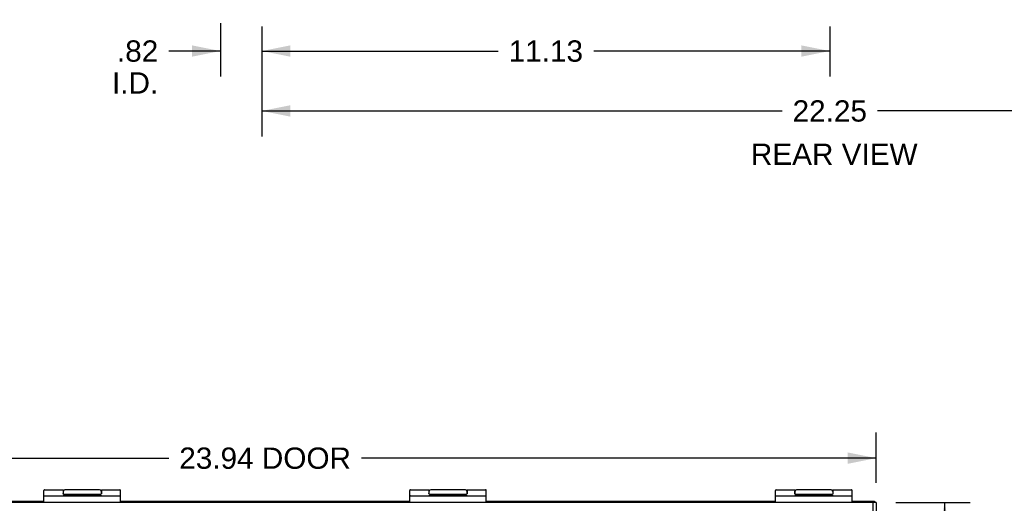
# Model space of a CAD drawing. Header units: inches. Extents: x 0 to 94.4, y 0 to 61.1.
# Tile 71 of 112: x 64.7 to 84, y 18.2 to 27.6. Entities that reach past the tile are written whole.
import ezdxf

# ---------------------------------------------------------------- set-up
doc = ezdxf.new("R2010")
doc.units = ezdxf.units.IN
doc.header["$LTSCALE"] = 5.194444
doc.header["$MEASUREMENT"] = 0
doc.linetypes.add('HIDDEN', pattern=[0.2, 0.1, -0.1])
doc.layers.get('0').update_dxf_attribs({"linetype": 'CONTINUOUS'})
doc.layers.add('DIMENSIONS', color=7, linetype='CONTINUOUS')
doc.layers.add('DOOR_ASSEMBLY', color=7, linetype='CONTINUOUS')
doc.styles.get("Standard").update_dxf_attribs({"font": 'arial.ttf'})
doc.dimstyles.new('DIMSTYLE_2', dxfattribs={"dimtxt": 0.416667, "dimasz": 0.555556, "dimexe": 0.09, "dimexo": 0.07, "dimgap": 0.0375, "dimtad": 0, "dimtih": 1, "dimtoh": 1, "dimzin": 4, "dimdsep": 46, "dimtxsty": 'Standard', "dimblk": '_FILLED', "dimblk1": '_FILLED', "dimblk2": '_FILLED', "dimcen": 0.09, "dimadec": 3, "dimazin": 1, "dimtfac": 1, "dimtdec": 3, "dimtofl": 0, "dimtmove": 0, "dimatfit": 3, "dimldrblk": '_FILLED', "dimfxl": 0, "dimtolj": 1, "dimtzin": 4, "dimarcsym": 0})

# ---------------------------------------------------------------- blocks, each defined once
blk = doc.blocks.new('_FILLED')
at = {"color": 0, "linetype": 'ByBlock'}
blk.add_solid([(0, 0), (-1, 0.2), (-1, -0.2)], dxfattribs=at)
blk = doc.blocks.new('*D15')
at = {"layer": 'DIMENSIONS', "color": 2, "linetype": 'Continuous'}
for p, q in [((68.668, 27.551), (68.668, 26.508)), ((69.483, 27.49), (69.483, 26.508)), ((68.668, 27.008), (67.659, 27.008)), ((69.483, 27.008), (70.594, 27.008))]:
    blk.add_line(p, q, dxfattribs=at)
at = {"layer": 'DIMENSIONS', "color": 2, "linetype": 'Continuous', "xscale": 0.5555555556, "yscale": 0.5555555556, "zscale": 0.5555555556}
blk.add_blockref('_FILLED', (68.668, 27.008), dxfattribs=at)
at = {"layer": 'DIMENSIONS', "color": 2, "linetype": 'Continuous', "xscale": 0.5555555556, "yscale": 0.5555555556, "zscale": 0.5555555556, "rotation": 180}
blk.add_blockref('_FILLED', (69.483, 27.008), dxfattribs=at)
at = {"layer": 'DIMENSIONS', "color": 2, "linetype": 'Continuous', "insert": (67.451, 27.216), "char_height": 0.4167, "width": 0.90304, "attachment_point": 3, "line_spacing_factor": 0.9}
blk.add_mtext('.82\\PI.D.', dxfattribs=at)
blk = doc.blocks.new('*D16')
at = {"layer": 'DIMENSIONS', "color": 2, "linetype": 'Continuous'}
for p, q in [((69.483, 27.491), (69.483, 25.335)), ((91.733, 27.491), (91.733, 25.335)), ((69.483, 25.835), (79.672, 25.835)), ((91.733, 25.835), (81.544, 25.835))]:
    blk.add_line(p, q, dxfattribs=at)
at = {"layer": 'DIMENSIONS', "color": 2, "linetype": 'Continuous', "xscale": 0.5555555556, "yscale": 0.5555555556, "zscale": 0.5555555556, "rotation": 180}
blk.add_blockref('_FILLED', (69.483, 25.835), dxfattribs=at)
at = {"layer": 'DIMENSIONS', "color": 2, "linetype": 'Continuous', "xscale": 0.5555555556, "yscale": 0.5555555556, "zscale": 0.5555555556}
blk.add_blockref('_FILLED', (91.733, 25.835), dxfattribs=at)
at = {"layer": 'DIMENSIONS', "color": 2, "linetype": 'Continuous', "insert": (80.608, 26.043), "char_height": 0.4167, "width": 1.45601, "attachment_point": 2, "line_spacing_factor": 0.9}
blk.add_mtext('22.25', dxfattribs=at)
blk = doc.blocks.new('*D18')
at = {"layer": 'DIMENSIONS', "color": 2, "linetype": 'Continuous'}
for p, q in [((81.904, 18.167), (83.358, 18.167)), ((82.858, 18.167), (82.858, 12.881)), ((82.858, 6.227), (82.858, 11.423)), ((81.904, 6.227), (83.358, 6.227))]:
    blk.add_line(p, q, dxfattribs=at)
at = {"layer": 'DIMENSIONS', "color": 2, "linetype": 'Continuous', "xscale": 0.5555555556, "yscale": 0.5555555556, "zscale": 0.5555555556}
for p, rotation in [((82.858, 18.167), 90), ((82.858, 6.227), 270)]:
    blk.add_blockref('_FILLED', p, dxfattribs=dict(at, rotation=rotation))
at = {"layer": 'DIMENSIONS', "color": 2, "linetype": 'Continuous', "insert": (82.858, 12.673), "char_height": 0.4167, "width": 1.74411, "attachment_point": 2, "line_spacing_factor": 0.9}
blk.add_mtext('11.94\\PDOOR', dxfattribs=at)
blk = doc.blocks.new('*D19')
at = {"layer": 'DIMENSIONS', "color": 2, "linetype": 'Continuous'}
for p, q in [((57.575, 18.555), (57.575, 19.536)), ((81.515, 18.555), (81.515, 19.536)), ((57.575, 19.036), (67.656, 19.036)), ((81.515, 19.036), (71.434, 19.036))]:
    blk.add_line(p, q, dxfattribs=at)
at = {"layer": 'DIMENSIONS', "color": 2, "linetype": 'Continuous', "xscale": 0.5555555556, "yscale": 0.5555555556, "zscale": 0.5555555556, "rotation": 180}
blk.add_blockref('_FILLED', (57.575, 19.036), dxfattribs=at)
at = {"layer": 'DIMENSIONS', "color": 2, "linetype": 'Continuous', "xscale": 0.5555555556, "yscale": 0.5555555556, "zscale": 0.5555555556}
blk.add_blockref('_FILLED', (81.515, 19.036), dxfattribs=at)
at = {"layer": 'DIMENSIONS', "color": 2, "linetype": 'Continuous', "insert": (69.545, 19.244), "char_height": 0.4167, "width": 3.36121, "attachment_point": 2, "line_spacing_factor": 0.9}
blk.add_mtext('23.94 DOOR', dxfattribs=at)
blk = doc.blocks.new('*D20')
at = {"layer": 'DIMENSIONS', "color": 2, "linetype": 'Continuous'}
for p, q in [((69.483, 27.491), (69.483, 26.508)), ((80.608, 27.491), (80.608, 26.508)), ((69.483, 27.008), (74.109, 27.008)), ((80.608, 27.008), (75.982, 27.008))]:
    blk.add_line(p, q, dxfattribs=at)
at = {"layer": 'DIMENSIONS', "color": 2, "linetype": 'Continuous', "xscale": 0.5555555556, "yscale": 0.5555555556, "zscale": 0.5555555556, "rotation": 180}
blk.add_blockref('_FILLED', (69.483, 27.008), dxfattribs=at)
at = {"layer": 'DIMENSIONS', "color": 2, "linetype": 'Continuous', "xscale": 0.5555555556, "yscale": 0.5555555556, "zscale": 0.5555555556}
blk.add_blockref('_FILLED', (80.608, 27.008), dxfattribs=at)
at = {"layer": 'DIMENSIONS', "color": 2, "linetype": 'Continuous', "insert": (75.045, 27.216), "char_height": 0.4167, "width": 1.45601, "attachment_point": 2, "line_spacing_factor": 0.9}
blk.add_mtext('11.13', dxfattribs=at)

msp = doc.modelspace()

# ---------------------------------------------------------------- linework, layer by layer
at = {"color": 7, "linetype": 'Continuous'}
for p, q in [((59.5451, 18.196), (65.2117, 18.196)), ((66.7117, 18.196), (72.3784, 18.196)), ((73.8784, 18.196), (79.5451, 18.196)), ((81.0451, 18.196), (81.4851, 18.196)), ((81.4851, 18.196), (81.4851, 18.1666))]:
    msp.add_line(p, q, dxfattribs=at)
at = {"layer": 'DOOR_ASSEMBLY', "color": 7, "linetype": 'Continuous'}
for p, q in [((65.2117, 18.1666), (65.2117, 18.4034)), ((65.2247, 18.4164), (65.5867, 18.4164)), ((65.5867, 18.4164), (65.5867, 18.3465)), ((65.5917, 18.3369), (65.5883, 18.3369)), ((65.5917, 18.3324), (65.5917, 18.3864)), ((65.5967, 18.3309), (66.3267, 18.3309)), ((66.3017, 18.4164), (65.6217, 18.4164)), ((66.3317, 18.3864), (66.3317, 18.3324)), ((66.3352, 18.3369), (66.3317, 18.3369)), ((66.3367, 18.4164), (66.6987, 18.4164)), ((66.7117, 18.1666), (66.7117, 18.4034)), ((72.3784, 18.1666), (72.3784, 18.4034)), ((72.3914, 18.4164), (72.7534, 18.4164)), ((72.7534, 18.4164), (72.7534, 18.3465)), ((72.7584, 18.3369), (72.7549, 18.3369)), ((72.7584, 18.3324), (72.7584, 18.3864)), ((72.7634, 18.3309), (73.4934, 18.3309)), ((73.4684, 18.4164), (72.7884, 18.4164)), ((73.4984, 18.3864), (73.4984, 18.3324)), ((73.5019, 18.3369), (73.4984, 18.3369)), ((73.5034, 18.4164), (73.8654, 18.4164)), ((73.8784, 18.1666), (73.8784, 18.4034)), ((79.5451, 18.1666), (79.5451, 18.4034)), ((79.5581, 18.4164), (79.9201, 18.4164)), ((79.9201, 18.4164), (79.9201, 18.3465)), ((79.9251, 18.3369), (79.9216, 18.3369)), ((79.9251, 18.3324), (79.9251, 18.3864)), ((79.9301, 18.3309), (80.6601, 18.3309)), ((80.6351, 18.4164), (79.9551, 18.4164)), ((80.6651, 18.3864), (80.6651, 18.3324)), ((80.6685, 18.3369), (80.6651, 18.3369)), ((80.6701, 18.4164), (81.0321, 18.4164)), ((81.0451, 18.1666), (81.0451, 18.4034)), ((81.4501, 18.1666), (57.6401, 18.1666)), ((65.2247, 18.2966), (66.6987, 18.2966)), ((65.5885, 18.2966), (65.5885, 18.3066)), ((65.5885, 18.3066), (66.3377, 18.3066)), ((65.8368, 18.2966), (65.8368, 18.3066)), ((65.8513, 18.2966), (65.8513, 18.3066)), ((66.0863, 18.2966), (66.0863, 18.3066)), ((66.2344, 18.2966), (66.2344, 18.3066)), ((66.3323, 18.2966), (66.3323, 18.3066)), ((66.3377, 18.2966), (66.3377, 18.3066)), ((72.3914, 18.2966), (73.8654, 18.2966)), ((72.7552, 18.2966), (72.7552, 18.3066)), ((72.7552, 18.3066), (73.5044, 18.3066)), ((73.0035, 18.2966), (73.0035, 18.3066)), ((73.018, 18.2966), (73.018, 18.3066)), ((73.253, 18.2966), (73.253, 18.3066)), ((73.401, 18.2966), (73.401, 18.3066)), ((73.499, 18.2966), (73.499, 18.3066)), ((73.5044, 18.2966), (73.5044, 18.3066)), ((79.5581, 18.2966), (81.0321, 18.2966)), ((79.9219, 18.3066), (80.6711, 18.3066)), ((79.9219, 18.2966), (79.9219, 18.3066)), ((80.1702, 18.2966), (80.1702, 18.3066)), ((80.1846, 18.2966), (80.1846, 18.3066)), ((80.4197, 18.2966), (80.4197, 18.3066)), ((80.5677, 18.2966), (80.5677, 18.3066)), ((80.6657, 18.2966), (80.6657, 18.3066)), ((80.6711, 18.2966), (80.6711, 18.3066)), ((81.5151, 18.1666), (81.4551, 18.1666)), ((81.5151, 18.1666), (81.5151, 6.2266))]:
    msp.add_line(p, q, dxfattribs=at)
at = {"layer": 'DOOR_ASSEMBLY', "color": 8, "linetype": 'HIDDEN'}
msp.add_line((81.4551, 6.2266), (81.4551, 18.1666), dxfattribs=at)
at = {"layer": 'DOOR_ASSEMBLY', "color": 7, "linetype": 'Continuous'}
for points in [[(65.5967, 18.3309), (65.5966, 18.3309), (65.5965, 18.3309), (65.5964, 18.3309), (65.5963, 18.3309), (65.5962, 18.3309), (65.5961, 18.3309), (65.596, 18.3309), (65.5959, 18.3309), (65.5958, 18.3309), (65.5957, 18.331), (65.5956, 18.331), (65.5954, 18.331), (65.5953, 18.331), (65.5952, 18.331), (65.5951, 18.331), (65.595, 18.3311), (65.5949, 18.3311), (65.5948, 18.3311), (65.5947, 18.3311), (65.5946, 18.3312), (65.5945, 18.3312), (65.5944, 18.3312), (65.5942, 18.3312), (65.5941, 18.3313), (65.594, 18.3313), (65.5939, 18.3314), (65.5938, 18.3314), (65.5937, 18.3314), (65.5936, 18.3315), (65.5934, 18.3315), (65.5933, 18.3316), (65.5932, 18.3316), (65.5931, 18.3317), (65.593, 18.3317), (65.5929, 18.3318), (65.5927, 18.3318), (65.5926, 18.3319), (65.5925, 18.332), (65.5924, 18.332), (65.5923, 18.3321), (65.5922, 18.3322), (65.592, 18.3322), (65.5919, 18.3323), (65.5918, 18.3324), (65.5917, 18.3325), (65.5915, 18.3326), (65.5914, 18.3327), (65.5913, 18.3328), (65.5912, 18.3329), (65.5911, 18.333), (65.5909, 18.3331), (65.5908, 18.3332), (65.5907, 18.3333), (65.5906, 18.3334), (65.5904, 18.3335), (65.5903, 18.3337), (65.5902, 18.3338), (65.5901, 18.3339), (65.59, 18.3341), (65.5898, 18.3342), (65.5897, 18.3344), (65.5896, 18.3345), (65.5895, 18.3347), (65.5894, 18.3349), (65.5892, 18.335), (65.5891, 18.3352), (65.589, 18.3354), (65.5889, 18.3356), (65.5888, 18.3358), (65.5887, 18.336), (65.5885, 18.3363), (65.5884, 18.3365), (65.5883, 18.3367), (65.5882, 18.337), (65.5881, 18.3372), (65.588, 18.3375), (65.5879, 18.3378), (65.5878, 18.338), (65.5877, 18.3383), (65.5876, 18.3387), (65.5875, 18.339), (65.5875, 18.3393), (65.5874, 18.3397), (65.5873, 18.34), (65.5872, 18.3404), (65.5872, 18.3408), (65.5871, 18.3412), (65.587, 18.3417), (65.587, 18.3421), (65.5869, 18.3426), (65.5869, 18.3431), (65.5868, 18.3437), (65.5868, 18.3442), (65.5868, 18.3448), (65.5868, 18.3453), (65.5867, 18.3459), (65.5867, 18.3465)], [(66.3367, 18.4164), (66.3367, 18.3465), (66.3367, 18.3459), (66.3367, 18.3453), (66.3367, 18.3448), (66.3367, 18.3442), (66.3366, 18.3437), (66.3366, 18.3431), (66.3365, 18.3426), (66.3365, 18.3421), (66.3364, 18.3417), (66.3364, 18.3412), (66.3363, 18.3408), (66.3362, 18.3404), (66.3362, 18.34), (66.3361, 18.3397), (66.336, 18.3393), (66.3359, 18.339), (66.3358, 18.3387), (66.3357, 18.3383), (66.3356, 18.338), (66.3355, 18.3378), (66.3354, 18.3375), (66.3353, 18.3372), (66.3352, 18.337), (66.3351, 18.3367), (66.335, 18.3365), (66.3349, 18.3363), (66.3348, 18.336), (66.3347, 18.3358), (66.3346, 18.3356), (66.3345, 18.3354), (66.3343, 18.3352), (66.3342, 18.335), (66.3341, 18.3349), (66.334, 18.3347), (66.3339, 18.3345), (66.3337, 18.3344), (66.3336, 18.3342), (66.3335, 18.3341), (66.3334, 18.3339), (66.3333, 18.3338), (66.3331, 18.3337), (66.333, 18.3335), (66.3329, 18.3334), (66.3328, 18.3333), (66.3326, 18.3332), (66.3325, 18.3331), (66.3324, 18.333), (66.3323, 18.3329), (66.3322, 18.3328), (66.332, 18.3327), (66.3319, 18.3326), (66.3318, 18.3325), (66.3317, 18.3324), (66.3315, 18.3323), (66.3314, 18.3322), (66.3313, 18.3322), (66.3312, 18.3321), (66.3311, 18.332), (66.3309, 18.332), (66.3308, 18.3319), (66.3307, 18.3318), (66.3306, 18.3318), (66.3305, 18.3317), (66.3304, 18.3317), (66.3302, 18.3316), (66.3301, 18.3316), (66.33, 18.3315), (66.3299, 18.3315), (66.3298, 18.3314), (66.3297, 18.3314), (66.3296, 18.3314), (66.3294, 18.3313), (66.3293, 18.3313), (66.3292, 18.3312), (66.3291, 18.3312), (66.329, 18.3312), (66.3289, 18.3312), (66.3288, 18.3311), (66.3287, 18.3311), (66.3286, 18.3311), (66.3284, 18.3311), (66.3283, 18.331), (66.3282, 18.331), (66.3281, 18.331), (66.328, 18.331), (66.3279, 18.331), (66.3278, 18.331), (66.3277, 18.3309), (66.3276, 18.3309), (66.3275, 18.3309), (66.3274, 18.3309), (66.3273, 18.3309), (66.3272, 18.3309), (66.327, 18.3309), (66.3269, 18.3309), (66.3268, 18.3309), (66.3267, 18.3309)], [(72.7634, 18.3309), (72.7633, 18.3309), (72.7632, 18.3309), (72.7631, 18.3309), (72.763, 18.3309), (72.7629, 18.3309), (72.7628, 18.3309), (72.7626, 18.3309), (72.7625, 18.3309), (72.7624, 18.3309), (72.7623, 18.331), (72.7622, 18.331), (72.7621, 18.331), (72.762, 18.331), (72.7619, 18.331), (72.7618, 18.331), (72.7617, 18.3311), (72.7616, 18.3311), (72.7615, 18.3311), (72.7613, 18.3311), (72.7612, 18.3312), (72.7611, 18.3312), (72.761, 18.3312), (72.7609, 18.3312), (72.7608, 18.3313), (72.7607, 18.3313), (72.7606, 18.3314), (72.7605, 18.3314), (72.7603, 18.3314), (72.7602, 18.3315), (72.7601, 18.3315), (72.76, 18.3316), (72.7599, 18.3316), (72.7598, 18.3317), (72.7596, 18.3317), (72.7595, 18.3318), (72.7594, 18.3318), (72.7593, 18.3319), (72.7592, 18.332), (72.7591, 18.332), (72.7589, 18.3321), (72.7588, 18.3322), (72.7587, 18.3322), (72.7586, 18.3323), (72.7585, 18.3324), (72.7583, 18.3325), (72.7582, 18.3326), (72.7581, 18.3327), (72.758, 18.3328), (72.7578, 18.3329), (72.7577, 18.333), (72.7576, 18.3331), (72.7575, 18.3332), (72.7574, 18.3333), (72.7572, 18.3334), (72.7571, 18.3335), (72.757, 18.3337), (72.7569, 18.3338), (72.7567, 18.3339), (72.7566, 18.3341), (72.7565, 18.3342), (72.7564, 18.3344), (72.7563, 18.3345), (72.7561, 18.3347), (72.756, 18.3349), (72.7559, 18.335), (72.7558, 18.3352), (72.7557, 18.3354), (72.7556, 18.3356), (72.7554, 18.3358), (72.7553, 18.336), (72.7552, 18.3363), (72.7551, 18.3365), (72.755, 18.3367), (72.7549, 18.337), (72.7548, 18.3372), (72.7547, 18.3375), (72.7546, 18.3378), (72.7545, 18.338), (72.7544, 18.3383), (72.7543, 18.3387), (72.7542, 18.339), (72.7541, 18.3393), (72.754, 18.3397), (72.754, 18.34), (72.7539, 18.3404), (72.7538, 18.3408), (72.7538, 18.3412), (72.7537, 18.3417), (72.7536, 18.3421), (72.7536, 18.3426), (72.7535, 18.3431), (72.7535, 18.3437), (72.7535, 18.3442), (72.7534, 18.3448), (72.7534, 18.3453), (72.7534, 18.3459), (72.7534, 18.3465)], [(73.5034, 18.4164), (73.5034, 18.3465), (73.5034, 18.3459), (73.5034, 18.3453), (73.5034, 18.3448), (73.5033, 18.3442), (73.5033, 18.3437), (73.5032, 18.3431), (73.5032, 18.3426), (73.5032, 18.3421), (73.5031, 18.3417), (73.503, 18.3412), (73.503, 18.3408), (73.5029, 18.3404), (73.5028, 18.34), (73.5027, 18.3397), (73.5027, 18.3393), (73.5026, 18.339), (73.5025, 18.3387), (73.5024, 18.3383), (73.5023, 18.338), (73.5022, 18.3378), (73.5021, 18.3375), (73.502, 18.3372), (73.5019, 18.337), (73.5018, 18.3367), (73.5017, 18.3365), (73.5016, 18.3363), (73.5015, 18.336), (73.5014, 18.3358), (73.5012, 18.3356), (73.5011, 18.3354), (73.501, 18.3352), (73.5009, 18.335), (73.5008, 18.3349), (73.5007, 18.3347), (73.5005, 18.3345), (73.5004, 18.3344), (73.5003, 18.3342), (73.5002, 18.3341), (73.5, 18.3339), (73.4999, 18.3338), (73.4998, 18.3337), (73.4997, 18.3335), (73.4996, 18.3334), (73.4994, 18.3333), (73.4993, 18.3332), (73.4992, 18.3331), (73.4991, 18.333), (73.4989, 18.3329), (73.4988, 18.3328), (73.4987, 18.3327), (73.4986, 18.3326), (73.4985, 18.3325), (73.4983, 18.3324), (73.4982, 18.3323), (73.4981, 18.3322), (73.498, 18.3322), (73.4979, 18.3321), (73.4977, 18.332), (73.4976, 18.332), (73.4975, 18.3319), (73.4974, 18.3318), (73.4973, 18.3318), (73.4971, 18.3317), (73.497, 18.3317), (73.4969, 18.3316), (73.4968, 18.3316), (73.4967, 18.3315), (73.4966, 18.3315), (73.4965, 18.3314), (73.4963, 18.3314), (73.4962, 18.3314), (73.4961, 18.3313), (73.496, 18.3313), (73.4959, 18.3312), (73.4958, 18.3312), (73.4957, 18.3312), (73.4956, 18.3312), (73.4954, 18.3311), (73.4953, 18.3311), (73.4952, 18.3311), (73.4951, 18.3311), (73.495, 18.331), (73.4949, 18.331), (73.4948, 18.331), (73.4947, 18.331), (73.4946, 18.331), (73.4945, 18.331), (73.4944, 18.3309), (73.4942, 18.3309), (73.4941, 18.3309), (73.494, 18.3309), (73.4939, 18.3309), (73.4938, 18.3309), (73.4937, 18.3309), (73.4936, 18.3309), (73.4935, 18.3309), (73.4934, 18.3309)], [(79.9301, 18.3309), (79.93, 18.3309), (79.9298, 18.3309), (79.9297, 18.3309), (79.9296, 18.3309), (79.9295, 18.3309), (79.9294, 18.3309), (79.9293, 18.3309), (79.9292, 18.3309), (79.9291, 18.3309), (79.929, 18.331), (79.9289, 18.331), (79.9288, 18.331), (79.9287, 18.331), (79.9286, 18.331), (79.9285, 18.331), (79.9283, 18.3311), (79.9282, 18.3311), (79.9281, 18.3311), (79.928, 18.3311), (79.9279, 18.3312), (79.9278, 18.3312), (79.9277, 18.3312), (79.9276, 18.3312), (79.9275, 18.3313), (79.9273, 18.3313), (79.9272, 18.3314), (79.9271, 18.3314), (79.927, 18.3314), (79.9269, 18.3315), (79.9268, 18.3315), (79.9267, 18.3316), (79.9265, 18.3316), (79.9264, 18.3317), (79.9263, 18.3317), (79.9262, 18.3318), (79.9261, 18.3318), (79.926, 18.3319), (79.9258, 18.332), (79.9257, 18.332), (79.9256, 18.3321), (79.9255, 18.3322), (79.9254, 18.3322), (79.9252, 18.3323), (79.9251, 18.3324), (79.925, 18.3325), (79.9249, 18.3326), (79.9248, 18.3327), (79.9246, 18.3328), (79.9245, 18.3329), (79.9244, 18.333), (79.9243, 18.3331), (79.9241, 18.3332), (79.924, 18.3333), (79.9239, 18.3334), (79.9238, 18.3335), (79.9237, 18.3337), (79.9235, 18.3338), (79.9234, 18.3339), (79.9233, 18.3341), (79.9232, 18.3342), (79.923, 18.3344), (79.9229, 18.3345), (79.9228, 18.3347), (79.9227, 18.3349), (79.9226, 18.335), (79.9225, 18.3352), (79.9223, 18.3354), (79.9222, 18.3356), (79.9221, 18.3358), (79.922, 18.336), (79.9219, 18.3363), (79.9218, 18.3365), (79.9217, 18.3367), (79.9216, 18.337), (79.9215, 18.3372), (79.9214, 18.3375), (79.9213, 18.3378), (79.9212, 18.338), (79.9211, 18.3383), (79.921, 18.3387), (79.9209, 18.339), (79.9208, 18.3393), (79.9207, 18.3397), (79.9206, 18.34), (79.9206, 18.3404), (79.9205, 18.3408), (79.9204, 18.3412), (79.9204, 18.3417), (79.9203, 18.3421), (79.9203, 18.3426), (79.9202, 18.3431), (79.9202, 18.3437), (79.9201, 18.3442), (79.9201, 18.3448), (79.9201, 18.3453), (79.9201, 18.3459), (79.9201, 18.3465)], [(80.6701, 18.4164), (80.6701, 18.3465), (80.6701, 18.3459), (80.67, 18.3453), (80.67, 18.3448), (80.67, 18.3442), (80.67, 18.3437), (80.6699, 18.3431), (80.6699, 18.3426), (80.6698, 18.3421), (80.6698, 18.3417), (80.6697, 18.3412), (80.6696, 18.3408), (80.6696, 18.3404), (80.6695, 18.34), (80.6694, 18.3397), (80.6693, 18.3393), (80.6692, 18.339), (80.6692, 18.3387), (80.6691, 18.3383), (80.669, 18.338), (80.6689, 18.3378), (80.6688, 18.3375), (80.6687, 18.3372), (80.6686, 18.337), (80.6685, 18.3367), (80.6684, 18.3365), (80.6682, 18.3363), (80.6681, 18.336), (80.668, 18.3358), (80.6679, 18.3356), (80.6678, 18.3354), (80.6677, 18.3352), (80.6676, 18.335), (80.6674, 18.3349), (80.6673, 18.3347), (80.6672, 18.3345), (80.6671, 18.3344), (80.667, 18.3342), (80.6668, 18.3341), (80.6667, 18.3339), (80.6666, 18.3338), (80.6665, 18.3337), (80.6663, 18.3335), (80.6662, 18.3334), (80.6661, 18.3333), (80.666, 18.3332), (80.6659, 18.3331), (80.6657, 18.333), (80.6656, 18.3329), (80.6655, 18.3328), (80.6654, 18.3327), (80.6652, 18.3326), (80.6651, 18.3325), (80.665, 18.3324), (80.6649, 18.3323), (80.6648, 18.3322), (80.6646, 18.3322), (80.6645, 18.3321), (80.6644, 18.332), (80.6643, 18.332), (80.6642, 18.3319), (80.664, 18.3318), (80.6639, 18.3318), (80.6638, 18.3317), (80.6637, 18.3317), (80.6636, 18.3316), (80.6635, 18.3316), (80.6633, 18.3315), (80.6632, 18.3315), (80.6631, 18.3314), (80.663, 18.3314), (80.6629, 18.3314), (80.6628, 18.3313), (80.6627, 18.3313), (80.6626, 18.3312), (80.6624, 18.3312), (80.6623, 18.3312), (80.6622, 18.3312), (80.6621, 18.3311), (80.662, 18.3311), (80.6619, 18.3311), (80.6618, 18.3311), (80.6617, 18.331), (80.6616, 18.331), (80.6615, 18.331), (80.6613, 18.331), (80.6612, 18.331), (80.6611, 18.331), (80.661, 18.3309), (80.6609, 18.3309), (80.6608, 18.3309), (80.6607, 18.3309), (80.6606, 18.3309), (80.6605, 18.3309), (80.6604, 18.3309), (80.6603, 18.3309), (80.6602, 18.3309), (80.6601, 18.3309)]]:
    msp.add_lwpolyline(points, dxfattribs=at)
for centre, radius, start, end in [((65.2247, 18.4034), 0.013, 90, 180), ((65.6217, 18.3864), 0.03, 90, 180), ((66.3017, 18.3864), 0.03, 0, 90), ((66.6987, 18.4034), 0.013, 0, 90), ((72.3914, 18.4034), 0.013, 90, 180), ((72.7884, 18.3864), 0.03, 90, 180), ((73.4684, 18.3864), 0.03, 0, 90), ((73.8654, 18.4034), 0.013, 0, 90), ((79.5581, 18.4034), 0.013, 90, 180), ((79.9551, 18.3864), 0.03, 90, 180), ((80.6351, 18.3864), 0.03, 0, 90), ((81.0321, 18.4034), 0.013, 0, 90), ((65.2247, 18.2836), 0.013, 90, 180), ((66.6987, 18.2836), 0.013, 0, 90), ((72.3914, 18.2836), 0.013, 90, 180), ((73.8654, 18.2836), 0.013, 0, 90), ((79.5581, 18.2836), 0.013, 90, 180), ((81.0321, 18.2836), 0.013, 0, 90)]:
    msp.add_arc(centre, radius, start, end, dxfattribs=at)

# ---------------------------------------------------------------- texts
at = {"layer": 'DIMENSIONS', "color": 2, "linetype": 'Continuous', "insert": (80.6955, 25.1959), "char_height": 0.41667, "width": 3.258984, "attachment_point": 2, "line_spacing_factor": 0.9}
msp.add_mtext('REAR VIEW', dxfattribs=at)

# ---------------------------------------------------------------- dimensions: what is measured, and where the dimension line sits
at = {"layer": 'DIMENSIONS', "color": 2, "linetype": 'Continuous'}
dim = msp.add_linear_dim(base=(69.4829090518, 27.007708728), p1=(68.6679090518, 27.6213619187), p2=(69.4829090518, 26.437708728), text='<>\\PI.D.', dimstyle='DIMSTYLE_2', dxfattribs=at)
dim.commit()
dim.dimension.update_dxf_attribs({"geometry": '*D15', "text_midpoint": (66.9992069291, 26.695208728), "dimtype": 160})
for base, p1, p2, picture, middle in [((91.7329, 25.8346), (69.4829, 27.5614), (91.7329, 27.5614), '*D16', (80.6039, 25.8323)), ((80.6079090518, 27.007708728), (69.4829090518, 26.437708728), (80.6079090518, 26.437708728), '*D20', (75.0631117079, 27.0053863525))]:
    dim = msp.add_linear_dim(base=base, p1=p1, p2=p2, dimstyle='DIMSTYLE_2', dxfattribs=at)
    dim.commit()
    dim.dimension.update_dxf_attribs({"geometry": picture, "text_midpoint": middle, "dimtype": 160})
for base, p1, p2, angle, text, picture, middle in [((57.5751, 19.0361), (81.5151, 19.6061), (57.5751, 19.6061), 180, '<> DOOR', '*D19', (69.5451, 19.0361)), ((82.8582, 6.2266), (81.834, 18.1666), (81.834, 6.2266), 270, '<>\\PDOOR', '*D18', (82.8582, 12.1517))]:
    dim = msp.add_linear_dim(base=base, p1=p1, p2=p2, angle=angle, text=text, dimstyle='DIMSTYLE_2', dxfattribs=at)
    dim.commit()
    dim.dimension.update_dxf_attribs({"geometry": picture, "text_midpoint": middle, "dimtype": 160})

doc.saveas('drawing.dxf')
